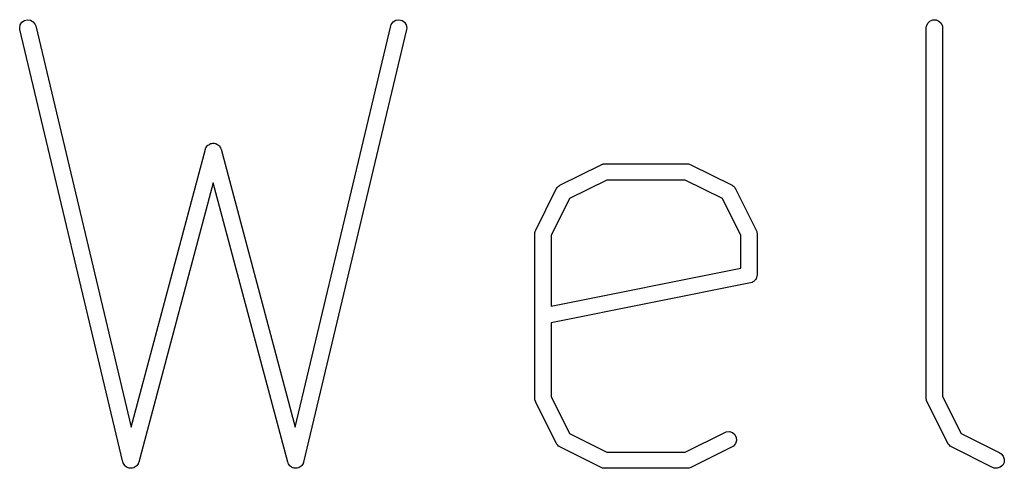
# Model space of a CAD drawing. Header units: inches. Extents: x 0.4 to 11.3, y -7.9 to -0.4.
# Tile 13 of 15: x 8.212 to 8.571, y -3.785 to -3.622. Entities that reach past the tile are written whole.
import ezdxf

# ---------------------------------------------------------------- set-up
doc = ezdxf.new("R2010")
doc.units = ezdxf.units.IN
doc.header["$MEASUREMENT"] = 0
doc.layers.add('User.Drawings', color=9, linetype='CONTINUOUS', true_color=0xc2c2c2)

msp = doc.modelspace()

# ---------------------------------------------------------------- linework, layer by layer
at = {"layer": 'User.Drawings', "linetype": 'CONTINUOUS'}
for p, q in [((8.21259, -3.6235), (8.21319, -3.62252)), ((8.21319, -3.62252), (8.21413, -3.62184)), ((8.21413, -3.62184), (8.21525, -3.62157)), ((8.21525, -3.62157), (8.21639, -3.62176)), ((8.21639, -3.62176), (8.21737, -3.62236)), ((8.21737, -3.62236), (8.21804, -3.62329)), ((8.34766, -3.62329), (8.34833, -3.62236)), ((8.34833, -3.62236), (8.34931, -3.62176)), ((8.34931, -3.62176), (8.35045, -3.62157)), ((8.35045, -3.62157), (8.35157, -3.62184)), ((8.35157, -3.62184), (8.35251, -3.62252)), ((8.35251, -3.62252), (8.35311, -3.6235)), ((8.54286, -3.62288), (8.54368, -3.62207)), ((8.54368, -3.62207), (8.54474, -3.62163)), ((8.54474, -3.62163), (8.54589, -3.62163)), ((8.54589, -3.62163), (8.54696, -3.62207)), ((8.54696, -3.62207), (8.54777, -3.62288)), ((8.21241, -3.62463), (8.21259, -3.6235)), ((8.21249, -3.62521), (8.21241, -3.62463)), ((8.24998, -3.78269), (8.21249, -3.62521)), ((8.21804, -3.62329), (8.21823, -3.62384)), ((8.21823, -3.62384), (8.25302, -3.76994)), ((8.31268, -3.76994), (8.34747, -3.62384)), ((8.35321, -3.62521), (8.31572, -3.78269)), ((8.34747, -3.62384), (8.34766, -3.62329)), ((8.35311, -3.6235), (8.35329, -3.62463)), ((8.35329, -3.62463), (8.35321, -3.62521)), ((8.54236, -3.62452), (8.54242, -3.62395)), ((8.54236, -3.75951), (8.54236, -3.62452)), ((8.54242, -3.62395), (8.54286, -3.62288)), ((8.54777, -3.62288), (8.54821, -3.62395)), ((8.54821, -3.62395), (8.54827, -3.62452)), ((8.54827, -3.62452), (8.54827, -3.75881)), ((8.25302, -3.76994), (8.28, -3.66876)), ((8.28, -3.66876), (8.28005, -3.66862)), ((8.28005, -3.66862), (8.28006, -3.66857)), ((8.28006, -3.66857), (8.28009, -3.6685)), ((8.28009, -3.6685), (8.2802, -3.66822)), ((8.2802, -3.66822), (8.28044, -3.66791)), ((8.28044, -3.66791), (8.28063, -3.66757)), ((8.28063, -3.66757), (8.28078, -3.66745)), ((8.28078, -3.66745), (8.2809, -3.6673)), ((8.2809, -3.6673), (8.28124, -3.6671)), ((8.28124, -3.6671), (8.28155, -3.66687)), ((8.28155, -3.66687), (8.28173, -3.66682)), ((8.28173, -3.66682), (8.2819, -3.66672)), ((8.2819, -3.66672), (8.28228, -3.66667)), ((8.28228, -3.66667), (8.28266, -3.66657)), ((8.28266, -3.66657), (8.28285, -3.6666)), ((8.28285, -3.6666), (8.28304, -3.66657)), ((8.28304, -3.66657), (8.28342, -3.66667)), ((8.28342, -3.66667), (8.2838, -3.66672)), ((8.2838, -3.66672), (8.28397, -3.66682)), ((8.28397, -3.66682), (8.28415, -3.66687)), ((8.28415, -3.66687), (8.28446, -3.6671)), ((8.28446, -3.6671), (8.2848, -3.6673)), ((8.2848, -3.6673), (8.28492, -3.66745)), ((8.28492, -3.66745), (8.28507, -3.66757)), ((8.28507, -3.66757), (8.28526, -3.66791)), ((8.28526, -3.66791), (8.2855, -3.66822)), ((8.2855, -3.66822), (8.28561, -3.6685)), ((8.28561, -3.6685), (8.28565, -3.66857)), ((8.28565, -3.66857), (8.28565, -3.66862)), ((8.28565, -3.66862), (8.2857, -3.66876)), ((8.2857, -3.66876), (8.31268, -3.76994)), ((8.40901, -3.68188), (8.42401, -3.67438)), ((8.42401, -3.67438), (8.42455, -3.67417)), ((8.42455, -3.67417), (8.42466, -3.67416)), ((8.42466, -3.67416), (8.42476, -3.67412)), ((8.42476, -3.67412), (8.42533, -3.67406)), ((8.42533, -3.67406), (8.45533, -3.67406)), ((8.45533, -3.67406), (8.4559, -3.67412)), ((8.4559, -3.67412), (8.456, -3.67416)), ((8.456, -3.67416), (8.45611, -3.67417)), ((8.45611, -3.67417), (8.45665, -3.67438)), ((8.45665, -3.67438), (8.47165, -3.68188)), ((8.42603, -3.67997), (8.41254, -3.68672)), ((8.45463, -3.67997), (8.42603, -3.67997)), ((8.46813, -3.68672), (8.45463, -3.67997)), ((8.28285, -3.68098), (8.25571, -3.78276)), ((8.30999, -3.78276), (8.28285, -3.68098)), ((8.40019, -3.69819), (8.40769, -3.6832)), ((8.40769, -3.6832), (8.40775, -3.6831)), ((8.40775, -3.6831), (8.40777, -3.68305)), ((8.40777, -3.68305), (8.40782, -3.683)), ((8.40782, -3.683), (8.408, -3.68271)), ((8.408, -3.68271), (8.40828, -3.68246)), ((8.40828, -3.68246), (8.40852, -3.68218)), ((8.40852, -3.68218), (8.40882, -3.682)), ((8.40882, -3.682), (8.40887, -3.68195)), ((8.40887, -3.68195), (8.40892, -3.68194)), ((8.40892, -3.68194), (8.40901, -3.68188)), ((8.47165, -3.68188), (8.47174, -3.68194)), ((8.47174, -3.68194), (8.47179, -3.68195)), ((8.47179, -3.68195), (8.47185, -3.682)), ((8.47185, -3.682), (8.47214, -3.68218)), ((8.47214, -3.68218), (8.47238, -3.68246)), ((8.47238, -3.68246), (8.47266, -3.68271)), ((8.47266, -3.68271), (8.47284, -3.683)), ((8.47284, -3.683), (8.47289, -3.68305)), ((8.47289, -3.68305), (8.47291, -3.6831)), ((8.47291, -3.6831), (8.47297, -3.6832)), ((8.47297, -3.6832), (8.48047, -3.69819)), ((8.41254, -3.68672), (8.40579, -3.70021)), ((8.47487, -3.70021), (8.46813, -3.68672)), ((8.39988, -3.69951), (8.39994, -3.69894)), ((8.39988, -3.75951), (8.39988, -3.69951)), ((8.39994, -3.69894), (8.39998, -3.69884)), ((8.39998, -3.69884), (8.39999, -3.69873)), ((8.39999, -3.69873), (8.40019, -3.69819)), ((8.40579, -3.70021), (8.40579, -3.72591)), ((8.47487, -3.71209), (8.47487, -3.70021)), ((8.48047, -3.69819), (8.48067, -3.69873)), ((8.48067, -3.69873), (8.48068, -3.69884)), ((8.48068, -3.69884), (8.48072, -3.69894)), ((8.48072, -3.69894), (8.48078, -3.69951)), ((8.48078, -3.69951), (8.48078, -3.71451)), ((8.40579, -3.72591), (8.47487, -3.71209)), ((8.48039, -3.71588), (8.48028, -3.71615)), ((8.48056, -3.71564), (8.48039, -3.71588)), ((8.48061, -3.71536), (8.48056, -3.71564)), ((8.48072, -3.71509), (8.48061, -3.71536)), ((8.48078, -3.71451), (8.48072, -3.71509)), ((8.4784, -3.71741), (8.40579, -3.73193)), ((8.47841, -3.71741), (8.4784, -3.71741)), ((8.4784, -3.71741), (8.4784, -3.71741)), ((8.4784, -3.71741), (8.4784, -3.71741)), ((8.47896, -3.71724), (8.47841, -3.71741)), ((8.4792, -3.71708), (8.47896, -3.71724)), ((8.47947, -3.71697), (8.4792, -3.71708)), ((8.47967, -3.71676), (8.47947, -3.71697)), ((8.47992, -3.7166), (8.47967, -3.71676)), ((8.48008, -3.71636), (8.47992, -3.7166)), ((8.48028, -3.71615), (8.48008, -3.71636)), ((8.40579, -3.73193), (8.40579, -3.75881)), ((8.40579, -3.75881), (8.41254, -3.7723)), ((8.54827, -3.75881), (8.55502, -3.7723)), ((8.39994, -3.76008), (8.39988, -3.75951)), ((8.39998, -3.76018), (8.39994, -3.76008)), ((8.39999, -3.76029), (8.39998, -3.76018)), ((8.40019, -3.76083), (8.39999, -3.76029)), ((8.40769, -3.77583), (8.40019, -3.76083)), ((8.54242, -3.76008), (8.54236, -3.75951)), ((8.54246, -3.76018), (8.54242, -3.76008)), ((8.54247, -3.76029), (8.54246, -3.76018)), ((8.54268, -3.76083), (8.54247, -3.76029)), ((8.55018, -3.77583), (8.54268, -3.76083)), ((8.41254, -3.7723), (8.42603, -3.77905)), ((8.45463, -3.77905), (8.46901, -3.77186)), ((8.46901, -3.77186), (8.46955, -3.77166)), ((8.46955, -3.77166), (8.4707, -3.77158)), ((8.4707, -3.77158), (8.47179, -3.77194)), ((8.47179, -3.77194), (8.47266, -3.77269)), ((8.47266, -3.77269), (8.47317, -3.77372)), ((8.55502, -3.7723), (8.56914, -3.77936)), ((8.40775, -3.77592), (8.40769, -3.77583)), ((8.40777, -3.77597), (8.40775, -3.77592)), ((8.40782, -3.77602), (8.40777, -3.77597)), ((8.408, -3.77632), (8.40782, -3.77602)), ((8.40828, -3.77656), (8.408, -3.77632)), ((8.40852, -3.77684), (8.40828, -3.77656)), ((8.40882, -3.77702), (8.40852, -3.77684)), ((8.47214, -3.77684), (8.47165, -3.77715)), ((8.47289, -3.77597), (8.47214, -3.77684)), ((8.47326, -3.77487), (8.47289, -3.77597)), ((8.47317, -3.77372), (8.47326, -3.77487)), ((8.55024, -3.77592), (8.55018, -3.77583)), ((8.55025, -3.77597), (8.55024, -3.77592)), ((8.5503, -3.77602), (8.55025, -3.77597)), ((8.55048, -3.77632), (8.5503, -3.77602)), ((8.55076, -3.77656), (8.55048, -3.77632)), ((8.55101, -3.77684), (8.55076, -3.77656)), ((8.5513, -3.77702), (8.55101, -3.77684)), ((8.40887, -3.77707), (8.40882, -3.77702)), ((8.40892, -3.77709), (8.40887, -3.77707)), ((8.40901, -3.77715), (8.40892, -3.77709)), ((8.42401, -3.78464), (8.40901, -3.77715)), ((8.42603, -3.77905), (8.45463, -3.77905)), ((8.47165, -3.77715), (8.45665, -3.78464)), ((8.55135, -3.77707), (8.5513, -3.77702)), ((8.5514, -3.77709), (8.55135, -3.77707)), ((8.5515, -3.77715), (8.5514, -3.77709)), ((8.56649, -3.78464), (8.5515, -3.77715)), ((8.56914, -3.77936), (8.56963, -3.77967)), ((8.56963, -3.77967), (8.57038, -3.78054)), ((8.25005, -3.78289), (8.24998, -3.78269)), ((8.25006, -3.78296), (8.25005, -3.78289)), ((8.2501, -3.78302), (8.25006, -3.78296)), ((8.25017, -3.78324), (8.2501, -3.78302)), ((8.25042, -3.78358), (8.25017, -3.78324)), ((8.25064, -3.78395), (8.25042, -3.78358)), ((8.25076, -3.78405), (8.25064, -3.78395)), ((8.25502, -3.78401), (8.2549, -3.7841)), ((8.25524, -3.78365), (8.25502, -3.78401)), ((8.2555, -3.78331), (8.25524, -3.78365)), ((8.25558, -3.78309), (8.2555, -3.78331)), ((8.25562, -3.78303), (8.25558, -3.78309)), ((8.25563, -3.78296), (8.25562, -3.78303)), ((8.25571, -3.78276), (8.25563, -3.78296)), ((8.31007, -3.78296), (8.30999, -3.78276)), ((8.31008, -3.78303), (8.31007, -3.78296)), ((8.31012, -3.78309), (8.31008, -3.78303)), ((8.3102, -3.78331), (8.31012, -3.78309)), ((8.31046, -3.78365), (8.3102, -3.78331)), ((8.31068, -3.78401), (8.31046, -3.78365)), ((8.3108, -3.7841), (8.31068, -3.78401)), ((8.31506, -3.78395), (8.31494, -3.78405)), ((8.31528, -3.78358), (8.31506, -3.78395)), ((8.31553, -3.78324), (8.31528, -3.78358)), ((8.3156, -3.78302), (8.31553, -3.78324)), ((8.31564, -3.78296), (8.3156, -3.78302)), ((8.31565, -3.78289), (8.31564, -3.78296)), ((8.31572, -3.78269), (8.31565, -3.78289)), ((8.57015, -3.78381), (8.56928, -3.78457)), ((8.57066, -3.78278), (8.57015, -3.78381)), ((8.57038, -3.78054), (8.57074, -3.78163)), ((8.57074, -3.78163), (8.57066, -3.78278)), ((8.25085, -3.78417), (8.25076, -3.78405)), ((8.25121, -3.78439), (8.25085, -3.78417)), ((8.25155, -3.78465), (8.25121, -3.78439)), ((8.2517, -3.78469), (8.25155, -3.78465)), ((8.25183, -3.78477), (8.2517, -3.78469)), ((8.25225, -3.78484), (8.25183, -3.78477)), ((8.25266, -3.78495), (8.25225, -3.78484)), ((8.25281, -3.78493), (8.25266, -3.78495)), ((8.25296, -3.78495), (8.25281, -3.78493)), ((8.25338, -3.78486), (8.25296, -3.78495)), ((8.25381, -3.7848), (8.25338, -3.78486)), ((8.25394, -3.78472), (8.25381, -3.7848)), ((8.25409, -3.78469), (8.25394, -3.78472)), ((8.25443, -3.78444), (8.25409, -3.78469)), ((8.2548, -3.78422), (8.25443, -3.78444)), ((8.2549, -3.7841), (8.2548, -3.78422)), ((8.3109, -3.78422), (8.3108, -3.7841)), ((8.31127, -3.78444), (8.3109, -3.78422)), ((8.31162, -3.78469), (8.31127, -3.78444)), ((8.31176, -3.78472), (8.31162, -3.78469)), ((8.31189, -3.7848), (8.31176, -3.78472)), ((8.31232, -3.78486), (8.31189, -3.7848)), ((8.31274, -3.78495), (8.31232, -3.78486)), ((8.31289, -3.78493), (8.31274, -3.78495)), ((8.31304, -3.78495), (8.31289, -3.78493)), ((8.31345, -3.78484), (8.31304, -3.78495)), ((8.31387, -3.78477), (8.31345, -3.78484)), ((8.314, -3.78469), (8.31387, -3.78477)), ((8.31415, -3.78465), (8.314, -3.78469)), ((8.31449, -3.78439), (8.31415, -3.78465)), ((8.31485, -3.78417), (8.31449, -3.78439)), ((8.31494, -3.78405), (8.31485, -3.78417)), ((8.42455, -3.78485), (8.42401, -3.78464)), ((8.42466, -3.78486), (8.42455, -3.78485)), ((8.42476, -3.7849), (8.42466, -3.78486)), ((8.42533, -3.78496), (8.42476, -3.7849)), ((8.45533, -3.78496), (8.42533, -3.78496)), ((8.4559, -3.7849), (8.45533, -3.78496)), ((8.456, -3.78486), (8.4559, -3.7849)), ((8.45611, -3.78485), (8.456, -3.78486)), ((8.45665, -3.78464), (8.45611, -3.78485)), ((8.56703, -3.78485), (8.56649, -3.78464)), ((8.56818, -3.78493), (8.56703, -3.78485)), ((8.56928, -3.78457), (8.56818, -3.78493))]:
    msp.add_line(p, q, dxfattribs=at)

doc.saveas('drawing.dxf')
